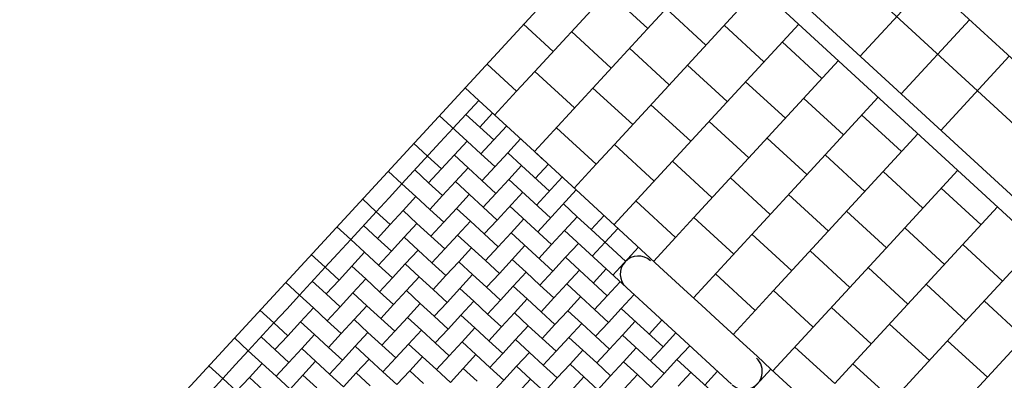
# Model space of a CAD drawing. Header units: metres. Extents: x 111546 to 149831, y 498798 to 507863.
# Tile 98 of 256: x 113031.98 to 113037.45, y 500884.92 to 500886.92. Entities that reach past the tile are written whole.
import ezdxf

# ---------------------------------------------------------------- set-up
doc = ezdxf.new("R2010")
doc.units = ezdxf.units.M
doc.linetypes.add('DASHDOT', pattern=[25.4, 12.7, -6.35, 0, -6.35])
doc.layers.add('HAAKSPARK', color=2, linetype='Continuous')
doc.styles.add('Zaanstad', font='ARIALN.TTF')

msp = doc.modelspace()

# ---------------------------------------------------------------- linework, layer by layer
at = {"color": 3, "linetype": 'DASHDOT'}
msp.add_line((113036.0164, 500888.2409), (113030.8385, 500882.6128), dxfattribs=at)
at = {"color": 1, "linetype": 'Continuous'}
msp.add_line((113035.9267, 500888.1435), (113042.6361, 500881.9707), dxfattribs=at)
at = {"color": 2, "linetype": 'Continuous'}
for p, q in [((113035.5476, 500887.7313), (113042.257, 500881.5586)), ((113035.4799, 500887.6577), (113042.1893, 500881.485)), ((113035.6442, 500887.5066), (113034.8418, 500886.6345)), ((113036.3429, 500887.4073), (113036.9351, 500886.8625)), ((113035.4876, 500886.8933), (113035.8649, 500887.3035)), ((113036.0857, 500887.1004), (113035.2834, 500886.2283)), ((113036.648, 500886.7189), (113037.0271, 500887.1311)), ((113035.7912, 500886.7802), (113035.5704, 500886.9834)), ((113034.9434, 500886.7449), (113034.7791, 500886.8961)), ((113034.8392, 500886.1886), (113035.4876, 500886.8933)), ((113035.9291, 500886.4871), (113036.3065, 500886.8972)), ((113036.8757, 500886.5095), (113037.2548, 500886.9216)), ((113036.9351, 500886.8625), (113037.5273, 500886.3177)), ((113036.4359, 500886.5948), (113036.2151, 500886.7979)), ((113037.0965, 500886.3064), (113037.4756, 500886.7185)), ((113034.7403, 500886.5241), (113034.576, 500886.6753)), ((113036.5273, 500886.6941), (113035.725, 500885.8221)), ((113034.8418, 500886.6345), (113034.7403, 500886.5241)), ((113035.0626, 500886.4314), (113034.8418, 500886.6345)), ((113036.2328, 500886.374), (113036.012, 500886.5771)), ((113034.4541, 500886.5428), (113034.5301, 500886.4729)), ((113034.7403, 500886.5241), (113034.6184, 500886.3917)), ((113035.385, 500886.3387), (113035.1642, 500886.5418)), ((113034.3879, 500886.3184), (113034.5301, 500886.4729)), ((113034.5301, 500886.4729), (113034.8392, 500886.1886)), ((113035.2807, 500885.7823), (113035.9291, 500886.4871)), ((113036.3707, 500886.0808), (113036.7481, 500886.491)), ((113034.459, 500886.3956), (113034.6136, 500886.2535)), ((113034.6074, 500886.4018), (113034.5363, 500886.3246)), ((113036.8774, 500886.1885), (113036.6566, 500886.3917)), ((113034.6846, 500886.3307), (113034.5425, 500886.1762)), ((113035.1818, 500886.1179), (113034.9611, 500886.321)), ((113036.9688, 500886.2879), (113036.1665, 500885.4158)), ((113034.6908, 500886.1824), (113034.7619, 500886.2596)), ((113035.2834, 500886.2283), (113035.1818, 500886.1179)), ((113035.5042, 500886.0252), (113035.2834, 500886.2283)), ((113034.2457, 500886.1638), (113034.323, 500886.0927)), ((113034.6908, 500886.1824), (113034.7681, 500886.1113)), ((113034.8392, 500886.1886), (113035.071, 500885.9753)), ((113036.6743, 500885.9678), (113036.4535, 500886.1709)), ((113034.7681, 500886.1113), (113034.697, 500886.034)), ((113034.7681, 500886.1113), (113034.9226, 500885.9691)), ((113034.9165, 500886.1175), (113034.8454, 500886.0402)), ((113035.1818, 500886.1179), (113035.06, 500885.9854)), ((113035.8265, 500885.9324), (113035.6057, 500886.1356)), ((113034.4003, 500886.0216), (113034.4714, 500886.0989)), ((113035.7223, 500885.3761), (113036.3707, 500886.0808)), ((113036.8122, 500885.6746), (113037.1896, 500886.0848)), ((113034.6321, 500885.8084), (113034.4003, 500886.0216)), ((113034.697, 500886.034), (113034.9288, 500885.8207)), ((113034.8516, 500885.8918), (113034.9937, 500886.0464)), ((113034.5548, 500885.8795), (113034.6259, 500885.9567)), ((113034.6321, 500885.8084), (113034.7743, 500885.9629)), ((113034.8577, 500885.7435), (113035.071, 500885.9753)), ((113035.071, 500885.9753), (113035.3801, 500885.6909)), ((113037.319, 500885.7823), (113037.0982, 500885.9854)), ((113034.9999, 500885.898), (113035.0772, 500885.8269)), ((113035.6234, 500885.7117), (113035.4026, 500885.9148)), ((113037.4104, 500885.8816), (113036.6081, 500885.0096)), ((113034.7094, 500885.7373), (113034.7805, 500885.8146)), ((113035.0061, 500885.7496), (113035.0772, 500885.8269)), ((113035.0772, 500885.8269), (113035.1545, 500885.7558)), ((113035.1545, 500885.7558), (113035.2256, 500885.8331)), ((113035.725, 500885.8221), (113035.6234, 500885.7117)), ((113035.9457, 500885.6189), (113035.725, 500885.8221)), ((113034.9412, 500885.524), (113034.7094, 500885.7373)), ((113035.0061, 500885.7496), (113035.2379, 500885.5364)), ((113035.1545, 500885.7558), (113035.3458, 500885.5798)), ((113035.2317, 500885.6847), (113035.3028, 500885.762)), ((113036.2681, 500885.5262), (113036.0473, 500885.7293)), ((113037.1159, 500885.5615), (113036.8951, 500885.7646)), ((113034.8639, 500885.5951), (113034.935, 500885.6724)), ((113035.0123, 500885.6013), (113035.0834, 500885.6786)), ((113035.1606, 500885.6075), (113035.2317, 500885.6847)), ((113035.5346, 500885.5487), (113035.3801, 500885.6909)), ((113035.6234, 500885.7117), (113035.5015, 500885.5792)), ((113036.1639, 500884.9698), (113036.8122, 500885.6746)), ((113037.2538, 500885.2684), (113037.6312, 500885.6785)), ((113035.2747, 500885.5025), (113035.4169, 500885.6571)), ((113034.9412, 500885.524), (113035.0123, 500885.6013)), ((113035.0185, 500885.4529), (113035.0896, 500885.5302)), ((113035.1668, 500885.4591), (113035.2379, 500885.5364)), ((113035.2379, 500885.5364), (113035.6243, 500885.1809)), ((113035.5346, 500885.5487), (113035.6892, 500885.4065)), ((113036.065, 500885.3054), (113035.8442, 500885.5085)), ((113035.2503, 500885.2396), (113035.0185, 500885.4529)), ((113035.2441, 500885.388), (113035.3152, 500885.4653)), ((113037.8519, 500885.4754), (113037.0496, 500884.6033)), ((113035.6892, 500885.4065), (113035.7665, 500885.3355)), ((113036.1665, 500885.4158), (113036.065, 500885.3054)), ((113036.3873, 500885.2127), (113036.1665, 500885.4158)), ((113035.173, 500885.3107), (113035.2441, 500885.388)), ((113035.3214, 500885.3169), (113035.3925, 500885.3942)), ((113037.5574, 500885.1553), (113037.3366, 500885.3584)), ((113035.2503, 500885.2396), (113035.3214, 500885.3169)), ((113035.7665, 500885.3355), (113035.8437, 500885.2644)), ((113036.065, 500885.3054), (113035.9431, 500885.173)), ((113036.7096, 500885.12), (113036.4888, 500885.3231)), ((113035.3275, 500885.1685), (113035.3986, 500885.2458)), ((113035.4759, 500885.1747), (113035.547, 500885.252)), ((113035.8437, 500885.2644), (113035.9983, 500885.1222)), ((113036.6054, 500884.5636), (113037.2538, 500885.2684)), ((113035.5532, 500885.1036), (113035.6243, 500885.1809)), ((113035.6243, 500885.1809), (113035.9334, 500884.8965)), ((113035.5594, 500884.9553), (113035.3275, 500885.1685)), ((113035.4821, 500885.0264), (113035.5532, 500885.1036)), ((113035.6305, 500885.0325), (113035.7015, 500885.1098)), ((113035.9983, 500885.1222), (113036.0755, 500885.0511)), ((113036.5065, 500884.8992), (113036.2857, 500885.1023)), ((113035.5594, 500884.9553), (113035.6305, 500885.0325)), ((113036.0755, 500885.0511), (113036.1528, 500884.98)), ((113035.6366, 500884.8842), (113035.7077, 500884.9615)), ((113035.785, 500884.8904), (113035.8561, 500884.9676)), ((113036.0106, 500884.8255), (113036.1528, 500884.98)), ((113036.0106, 500884.8255), (113036.1528, 500884.98)), ((113036.1528, 500884.98), (113036.3074, 500884.8378)), ((113036.6081, 500885.0096), (113036.5065, 500884.8992)), ((113036.8288, 500884.8065), (113036.6081, 500885.0096))]:
    msp.add_line(p, q, dxfattribs=at)
for centre, start, end in [((113035.4159, 500885.5085), 47.3855, 227.3854), ((113036.0048, 500884.9668), 227.3854, 47.3855)]:
    msp.add_arc(centre, 0.1, start, end, dxfattribs=at)
at = {"layer": 'HAAKSPARK', "color": 2, "linetype": 'Continuous'}
for p, q in [((113035.4689, 500886.873), (113035.2481, 500887.0761)), ((113036.1135, 500886.6875), (113035.8928, 500886.8906)), ((113035.2657, 500886.6522), (113035.045, 500886.8553)), ((113035.5881, 500886.5595), (113035.3673, 500886.7626)), ((113035.9104, 500886.4667), (113035.6896, 500886.6698)), ((113035.7073, 500886.2459), (113035.4865, 500886.4491)), ((113036.5551, 500886.2813), (113036.3343, 500886.4844)), ((113034.3106, 500886.3895), (113034.4652, 500886.2473)), ((113036.0296, 500886.1532), (113035.8089, 500886.3563)), ((113034.3879, 500886.3184), (113034.3168, 500886.2411)), ((113034.3168, 500886.2411), (113034.1036, 500886.0093)), ((113034.1685, 500886.2349), (113034.2457, 500886.1638)), ((113034.4652, 500886.2473), (113034.2519, 500886.0155)), ((113034.5425, 500886.1762), (113034.4652, 500886.2473)), ((113036.352, 500886.0605), (113036.1312, 500886.2636)), ((113034.3941, 500886.17), (113034.6259, 500885.9567)), ((113034.5425, 500886.1762), (113034.6197, 500886.1051)), ((113034.6908, 500886.1824), (113034.5486, 500886.0278)), ((113034.8392, 500886.1886), (113034.8824, 500886.1488)), ((113034.0263, 500886.0804), (113034.1036, 500886.0093)), ((113034.1746, 500886.0866), (113034.2519, 500886.0155)), ((113036.9966, 500885.875), (113036.7759, 500886.0781)), ((113034.1036, 500886.0093), (113034.0325, 500885.932)), ((113034.1036, 500886.0093), (113034.1808, 500885.9382)), ((113034.2519, 500886.0155), (113034.3292, 500885.9444)), ((113034.4003, 500886.0216), (113034.3292, 500885.9444)), ((113034.697, 500886.034), (113034.6259, 500885.9567)), ((113036.1489, 500885.8397), (113035.9281, 500886.0428)), ((113034.4776, 500885.9506), (113034.4065, 500885.8733)), ((113036.4712, 500885.747), (113036.2504, 500885.9501)), ((113033.8841, 500885.9258), (113033.9614, 500885.8547)), ((113034.0325, 500885.932), (113033.9614, 500885.8547)), ((113034.1808, 500885.9382), (113034.1097, 500885.8609)), ((113034.1808, 500885.9382), (113034.2581, 500885.8671)), ((113034.3292, 500885.9444), (113034.2581, 500885.8671)), ((113033.9614, 500885.8547), (113033.8192, 500885.7002)), ((113033.9614, 500885.8547), (113034.0386, 500885.7837)), ((113034.1097, 500885.8609), (113034.0386, 500885.7837)), ((113034.1097, 500885.8609), (113034.187, 500885.7898)), ((113034.2581, 500885.8671), (113034.3354, 500885.796)), ((113034.4065, 500885.8733), (113034.3354, 500885.796)), ((113034.4065, 500885.8733), (113034.4837, 500885.8022)), ((113034.7032, 500885.8856), (113034.935, 500885.6724)), ((113036.7935, 500885.6543), (113036.5727, 500885.8574)), ((113034.0386, 500885.7837), (113033.9676, 500885.7064)), ((113034.187, 500885.7898), (113034.1159, 500885.7126)), ((113034.187, 500885.7898), (113034.2643, 500885.7187)), ((113034.3354, 500885.796), (113034.2643, 500885.7187)), ((113034.4837, 500885.8022), (113034.4126, 500885.7249)), ((113034.4837, 500885.8022), (113034.561, 500885.7311)), ((113034.6321, 500885.8084), (113034.561, 500885.7311)), ((113033.7419, 500885.7713), (113033.8192, 500885.7002)), ((113033.8903, 500885.7775), (113033.9676, 500885.7064)), ((113034.561, 500885.7311), (113034.6383, 500885.66)), ((113034.7094, 500885.7373), (113034.6383, 500885.66)), ((113035.0061, 500885.7496), (113034.935, 500885.6724)), ((113033.8192, 500885.7002), (113033.7481, 500885.6229)), ((113033.8192, 500885.7002), (113033.8965, 500885.6291)), ((113033.9676, 500885.7064), (113034.0448, 500885.6353)), ((113034.1159, 500885.7126), (113034.0448, 500885.6353)), ((113034.1159, 500885.7126), (113034.1932, 500885.6415)), ((113034.2643, 500885.7187), (113034.3416, 500885.6476)), ((113034.4126, 500885.7249), (113034.3416, 500885.6476)), ((113034.4126, 500885.7249), (113034.4899, 500885.6538)), ((113037.4382, 500885.4688), (113037.2174, 500885.6719)), ((113033.5997, 500885.6167), (113033.677, 500885.5457)), ((113033.7481, 500885.6229), (113033.677, 500885.5457)), ((113033.8965, 500885.6291), (113033.8254, 500885.5518)), ((113033.8965, 500885.6291), (113033.9737, 500885.558)), ((113034.0448, 500885.6353), (113033.9737, 500885.558)), ((113034.1932, 500885.6415), (113034.1221, 500885.5642)), ((113034.1932, 500885.6415), (113034.2705, 500885.5704)), ((113034.3416, 500885.6476), (113034.2705, 500885.5704)), ((113034.4899, 500885.6538), (113034.4188, 500885.5766)), ((113034.4899, 500885.6538), (113034.5672, 500885.5827)), ((113034.6383, 500885.66), (113034.5672, 500885.5827)), ((113034.7866, 500885.6662), (113034.7156, 500885.5889)), ((113036.5904, 500885.4335), (113036.3696, 500885.6366)), ((113034.1221, 500885.5642), (113034.051, 500885.4869)), ((113034.1221, 500885.5642), (113034.1994, 500885.4931)), ((113034.2705, 500885.5704), (113034.3477, 500885.4993)), ((113034.4188, 500885.5766), (113034.3477, 500885.4993)), ((113034.4188, 500885.5766), (113034.4961, 500885.5055)), ((113034.5672, 500885.5827), (113034.6445, 500885.5116)), ((113034.7156, 500885.5889), (113034.6445, 500885.5116)), ((113034.7156, 500885.5889), (113034.7928, 500885.5178)), ((113035.0123, 500885.6013), (113035.2441, 500885.388)), ((113033.677, 500885.5457), (113033.5348, 500885.3911)), ((113033.677, 500885.5457), (113033.7543, 500885.4746)), ((113033.8254, 500885.5518), (113033.7543, 500885.4746)), ((113033.8254, 500885.5518), (113033.9026, 500885.4807)), ((113033.9737, 500885.558), (113034.051, 500885.4869)), ((113034.6445, 500885.5116), (113034.5734, 500885.4344)), ((113034.7928, 500885.5178), (113034.7217, 500885.4406)), ((113034.7928, 500885.5178), (113034.8701, 500885.4467)), ((113034.9412, 500885.524), (113034.8701, 500885.4467)), ((113036.9127, 500885.3407), (113036.692, 500885.5439)), ((113033.4575, 500885.4622), (113033.5348, 500885.3911)), ((113033.6059, 500885.4684), (113033.6832, 500885.3973)), ((113033.7543, 500885.4746), (113033.6832, 500885.3973)), ((113033.9026, 500885.4807), (113033.8315, 500885.4035)), ((113033.9026, 500885.4807), (113033.9799, 500885.4097)), ((113034.051, 500885.4869), (113033.9799, 500885.4097)), ((113034.1994, 500885.4931), (113034.1283, 500885.4158)), ((113034.1994, 500885.4931), (113034.2766, 500885.422)), ((113034.3477, 500885.4993), (113034.2766, 500885.422)), ((113034.4961, 500885.5055), (113034.425, 500885.4282)), ((113034.4961, 500885.5055), (113034.5734, 500885.4344)), ((113035.0185, 500885.4529), (113034.9474, 500885.3756)), ((113033.8315, 500885.4035), (113033.7605, 500885.3262)), ((113033.8315, 500885.4035), (113033.9088, 500885.3324)), ((113033.9799, 500885.4097), (113034.0572, 500885.3386)), ((113034.1283, 500885.4158), (113034.0572, 500885.3386)), ((113034.1283, 500885.4158), (113034.2055, 500885.3447)), ((113034.2766, 500885.422), (113034.3539, 500885.3509)), ((113034.425, 500885.4282), (113034.3539, 500885.3509)), ((113034.425, 500885.4282), (113034.5023, 500885.3571)), ((113034.5734, 500885.4344), (113034.6506, 500885.3633)), ((113034.7217, 500885.4406), (113034.6506, 500885.3633)), ((113034.7217, 500885.4406), (113034.799, 500885.3695)), ((113034.8701, 500885.4467), (113034.9474, 500885.3756)), ((113037.2351, 500885.248), (113037.0143, 500885.4511)), ((113033.5348, 500885.3911), (113033.4637, 500885.3138)), ((113033.5348, 500885.3911), (113033.6121, 500885.32)), ((113033.6832, 500885.3973), (113033.7605, 500885.3262)), ((113034.2055, 500885.3447), (113034.1345, 500885.2675)), ((113034.2055, 500885.3447), (113034.2828, 500885.2736)), ((113034.3539, 500885.3509), (113034.2828, 500885.2736)), ((113034.5023, 500885.3571), (113034.4312, 500885.2798)), ((113034.5023, 500885.3571), (113034.5795, 500885.286)), ((113034.6506, 500885.3633), (113034.5795, 500885.286)), ((113034.799, 500885.3695), (113034.7279, 500885.2922)), ((113034.799, 500885.3695), (113034.8763, 500885.2984)), ((113034.9474, 500885.3756), (113034.8763, 500885.2984)), ((113035.0957, 500885.3818), (113035.0246, 500885.3046)), ((113033.3154, 500885.3077), (113033.3926, 500885.2366)), ((113033.4637, 500885.3138), (113033.3926, 500885.2366)), ((113033.6121, 500885.32), (113033.541, 500885.2427)), ((113033.6121, 500885.32), (113033.6894, 500885.2489)), ((113033.7605, 500885.3262), (113033.6894, 500885.2489)), ((113033.9088, 500885.3324), (113033.8377, 500885.2551)), ((113033.9088, 500885.3324), (113033.9861, 500885.2613)), ((113034.0572, 500885.3386), (113033.9861, 500885.2613)), ((113034.7279, 500885.2922), (113034.6568, 500885.2149)), ((113034.7279, 500885.2922), (113034.8052, 500885.2211)), ((113034.8763, 500885.2984), (113034.9535, 500885.2273)), ((113035.0246, 500885.3046), (113034.9535, 500885.2273)), ((113035.0246, 500885.3046), (113035.1019, 500885.2335)), ((113035.3214, 500885.3169), (113035.5532, 500885.1036)), ((113033.3926, 500885.2366), (113033.2505, 500885.082)), ((113033.3926, 500885.2366), (113033.4699, 500885.1655)), ((113033.541, 500885.2427), (113033.4699, 500885.1655)), ((113033.541, 500885.2427), (113033.6183, 500885.1717)), ((113033.6894, 500885.2489), (113033.7666, 500885.1778)), ((113033.8377, 500885.2551), (113033.7666, 500885.1778)), ((113033.8377, 500885.2551), (113033.915, 500885.184)), ((113033.9861, 500885.2613), (113034.0634, 500885.1902)), ((113034.1345, 500885.2675), (113034.0634, 500885.1902)), ((113034.1345, 500885.2675), (113034.2117, 500885.1964)), ((113034.2828, 500885.2736), (113034.3601, 500885.2026)), ((113034.4312, 500885.2798), (113034.3601, 500885.2026)), ((113034.4312, 500885.2798), (113034.5085, 500885.2087)), ((113034.5795, 500885.286), (113034.6568, 500885.2149)), ((113035.2503, 500885.2396), (113035.1792, 500885.1624)), ((113033.915, 500885.184), (113033.8439, 500885.1067)), ((113033.915, 500885.184), (113033.9923, 500885.1129)), ((113034.0634, 500885.1902), (113033.9923, 500885.1129)), ((113034.2117, 500885.1964), (113034.1406, 500885.1191)), ((113034.2117, 500885.1964), (113034.289, 500885.1253)), ((113034.3601, 500885.2026), (113034.289, 500885.1253)), ((113034.5085, 500885.2087), (113034.4374, 500885.1315)), ((113034.5085, 500885.2087), (113034.5857, 500885.1376)), ((113034.6568, 500885.2149), (113034.5857, 500885.1376)), ((113034.8052, 500885.2211), (113034.7341, 500885.1438)), ((113034.8052, 500885.2211), (113034.8825, 500885.15)), ((113034.9535, 500885.2273), (113034.8825, 500885.15)), ((113035.1019, 500885.2335), (113035.0308, 500885.1562)), ((113035.1019, 500885.2335), (113035.1792, 500885.1624)), ((113037.032, 500885.0272), (113036.8112, 500885.2304)), ((113033.1732, 500885.1531), (113033.2505, 500885.082)), ((113033.3215, 500885.1593), (113033.3988, 500885.0882)), ((113033.4699, 500885.1655), (113033.3988, 500885.0882)), ((113033.6183, 500885.1717), (113033.5472, 500885.0944)), ((113033.6183, 500885.1717), (113033.6955, 500885.1006)), ((113033.7666, 500885.1778), (113033.6955, 500885.1006)), ((113034.289, 500885.1253), (113034.3663, 500885.0542)), ((113034.4374, 500885.1315), (113034.3663, 500885.0542)), ((113034.4374, 500885.1315), (113034.5146, 500885.0604)), ((113034.5857, 500885.1376), (113034.663, 500885.0666)), ((113034.7341, 500885.1438), (113034.663, 500885.0666)), ((113034.7341, 500885.1438), (113034.8114, 500885.0727)), ((113034.8825, 500885.15), (113034.9597, 500885.0789)), ((113035.0308, 500885.1562), (113034.9597, 500885.0789)), ((113035.0308, 500885.1562), (113035.1081, 500885.0851)), ((113035.1792, 500885.1624), (113035.2565, 500885.0913)), ((113035.3275, 500885.1685), (113035.2565, 500885.0913)), ((113037.3543, 500884.9345), (113037.1335, 500885.1376)), ((113033.2505, 500885.082), (113033.1794, 500885.0047)), ((113033.2505, 500885.082), (113033.3277, 500885.0109)), ((113033.3988, 500885.0882), (113033.4761, 500885.0171)), ((113033.5472, 500885.0944), (113033.4761, 500885.0171)), ((113033.5472, 500885.0944), (113033.6245, 500885.0233)), ((113033.6955, 500885.1006), (113033.7728, 500885.0295)), ((113033.8439, 500885.1067), (113033.7728, 500885.0295)), ((113033.8439, 500885.1067), (113033.9212, 500885.0357)), ((113033.9923, 500885.1129), (113034.0695, 500885.0418)), ((113034.1406, 500885.1191), (113034.0695, 500885.0418)), ((113034.1406, 500885.1191), (113034.2179, 500885.048)), ((113034.8114, 500885.0727), (113034.7403, 500884.9955)), ((113034.8114, 500885.0727), (113034.8886, 500885.0016)), ((113034.9597, 500885.0789), (113034.8886, 500885.0016)), ((113035.1081, 500885.0851), (113035.037, 500885.0078)), ((113035.1081, 500885.0851), (113035.1854, 500885.014)), ((113035.2565, 500885.0913), (113035.1854, 500885.014)), ((113035.4048, 500885.0975), (113035.3337, 500885.0202)), ((113033.4761, 500885.0171), (113033.405, 500884.9398)), ((113033.6245, 500885.0233), (113033.5534, 500884.946)), ((113033.6245, 500885.0233), (113033.7017, 500884.9522)), ((113033.7728, 500885.0295), (113033.7017, 500884.9522)), ((113033.9212, 500885.0357), (113033.8501, 500884.9584)), ((113033.9212, 500885.0357), (113033.9985, 500884.9646)), ((113034.0695, 500885.0418), (113033.9985, 500884.9646)), ((113034.2179, 500885.048), (113034.1468, 500884.9707)), ((113034.2179, 500885.048), (113034.2952, 500884.9769)), ((113034.3663, 500885.0542), (113034.2952, 500884.9769)), ((113034.5146, 500885.0604), (113034.4435, 500884.9831)), ((113034.5146, 500885.0604), (113034.5919, 500884.9893)), ((113034.663, 500885.0666), (113034.5919, 500884.9893)), ((113035.3337, 500885.0202), (113035.2626, 500884.9429)), ((113035.3337, 500885.0202), (113035.411, 500884.9491)), ((113035.6305, 500885.0325), (113035.8623, 500884.8193)), ((113033.031, 500884.9986), (113033.1083, 500884.9275)), ((113033.1794, 500885.0047), (113033.1083, 500884.9275)), ((113033.3277, 500885.0109), (113033.2566, 500884.9337)), ((113033.3277, 500885.0109), (113033.405, 500884.9398)), ((113033.9985, 500884.9646), (113034.0757, 500884.8935)), ((113034.1468, 500884.9707), (113034.0757, 500884.8935)), ((113034.1468, 500884.9707), (113034.2241, 500884.8996)), ((113034.2952, 500884.9769), (113034.3725, 500884.9058)), ((113034.4435, 500884.9831), (113034.3725, 500884.9058)), ((113034.4435, 500884.9831), (113034.5208, 500884.912)), ((113034.5919, 500884.9893), (113034.6692, 500884.9182)), ((113034.7403, 500884.9955), (113034.6692, 500884.9182)), ((113034.7403, 500884.9955), (113034.8175, 500884.9244)), ((113034.8886, 500885.0016), (113034.9659, 500884.9306)), ((113035.037, 500885.0078), (113034.9659, 500884.9306)), ((113035.037, 500885.0078), (113035.1143, 500884.9367)), ((113035.1854, 500885.014), (113035.2626, 500884.9429)), ((113033.1083, 500884.9275), (113032.9661, 500884.7729)), ((113033.1083, 500884.9275), (113033.1855, 500884.8564)), ((113033.2566, 500884.9337), (113033.1855, 500884.8564)), ((113033.2566, 500884.9337), (113033.3339, 500884.8626)), ((113033.405, 500884.9398), (113033.4823, 500884.8687)), ((113033.5534, 500884.946), (113033.4823, 500884.8687)), ((113033.5534, 500884.946), (113033.6306, 500884.8749)), ((113033.7017, 500884.9522), (113033.779, 500884.8811)), ((113033.8501, 500884.9584), (113033.779, 500884.8811)), ((113033.8501, 500884.9584), (113033.9274, 500884.8873)), ((113034.6692, 500884.9182), (113034.5981, 500884.8409)), ((113034.8175, 500884.9244), (113034.7465, 500884.8471)), ((113034.8175, 500884.9244), (113034.8948, 500884.8533)), ((113034.9659, 500884.9306), (113034.8948, 500884.8533)), ((113035.1143, 500884.9367), (113035.0432, 500884.8595)), ((113035.1143, 500884.9367), (113035.1915, 500884.8656)), ((113035.2626, 500884.9429), (113035.1915, 500884.8656)), ((113035.411, 500884.9491), (113035.3399, 500884.8718)), ((113035.411, 500884.9491), (113035.4883, 500884.878)), ((113035.5594, 500884.9553), (113035.4883, 500884.878))]:
    msp.add_line(p, q, dxfattribs=at)

# ---------------------------------------------------------------- texts
at = {"color": 1, "linetype": 'Continuous', "style": 'Zaanstad'}
msp.add_text('%%UPrincipedetail: aanbrengen fundering drempel', height=0.25, rotation=317.4294, dxfattribs=at).set_placement((113036.5081, 500888.803))

doc.saveas('drawing.dxf')
